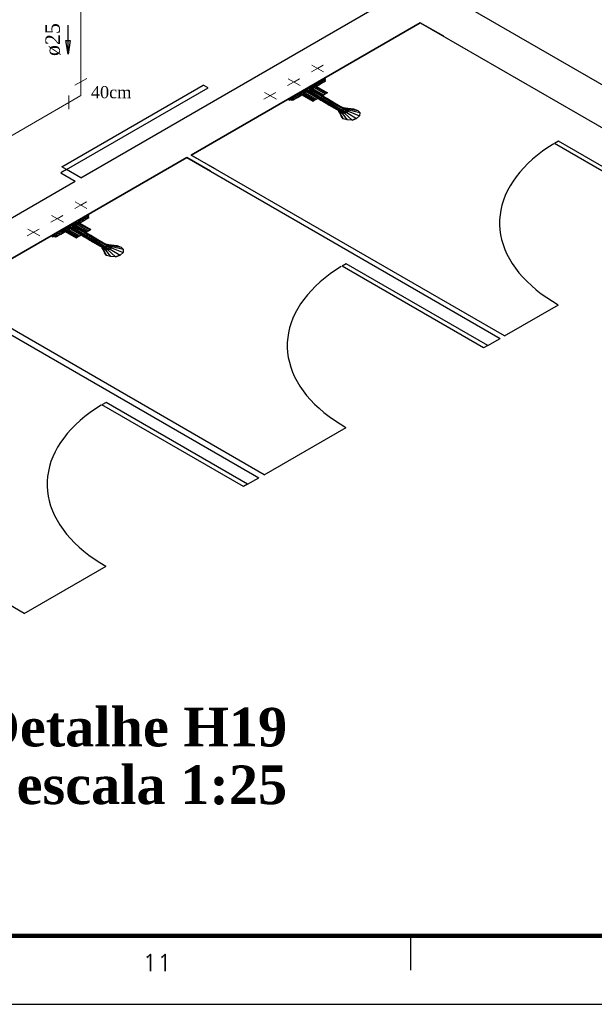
# Model space of a CAD drawing. Header units: millimetres. Extents: x 335 to 91625, y -1 to 84.
# Tile 45 of 62: x 411 to 420, y -1 to 14. Entities that reach past the tile are written whole.
import ezdxf

# ---------------------------------------------------------------- set-up
doc = ezdxf.new("R2010")
doc.units = ezdxf.units.MM
doc.header["$MEASUREMENT"] = 0
for name, color, linetype, lineweight in [('AF-Colunas', 7, 'Continuous', 20), ('AF-Conexões detalhe', 7, 'Continuous', 20), ('AF-Sentido tubo', 7, 'Continuous', 20), ('AF-Textos tubo', 7, 'Continuous', 20), ('AF-Tubos detalhe', 5, 'Continuous', 20), ('DI-Títulos', 3, 'Continuous', 30), ('SIMBOLOS INT', 8, 'Continuous', 5)]:
    doc.layers.add(name, color=color, linetype=linetype, lineweight=lineweight)
doc.layers.add('Margem', color=4, linetype='Continuous')
doc.styles.add('ROMANS', font='ROMANS')
doc.styles.add('TimesNewRoman', font='times.ttf')
doc.styles.add('TimesNewRomanN', font='timesbd.ttf')
doc.dimstyles.get("Standard").update_dxf_attribs({"dimtxt": 0.18, "dimasz": 0.18, "dimexe": 0.18, "dimexo": 0.0625, "dimgap": 0.09, "dimtad": 0, "dimtih": 1, "dimtoh": 1, "dimdec": 4, "dimzin": 0, "dimdsep": 46, "dimtxsty": 'Standard', "dimcen": 0.09, "dimadec": 0, "dimazin": 0, "dimtfac": 1, "dimtdec": 4, "dimtofl": 0, "dimtmove": 0, "dimatfit": 3, "dimfxl": 0, "dimtolj": 1, "dimtzin": 0, "dimarcsym": 0})

msp = doc.modelspace()

# ---------------------------------------------------------------- linework, layer by layer
at = {"color": 7}
for p, q in [((417.0771, 14.5056), (422.5551, 11.3426)), ((412.1831, 11.5676), (416.6281, 14.1346)), ((413.7961, 11.9016), (417.1451, 13.8356)), ((417.1451, 13.8356), (413.7961, 11.9016)), ((417.1451, 13.8356), (422.0091, 11.0276)), ((417.4901, 13.6366), (417.1451, 13.8356)), ((411.9041, 11.7286), (413.9741, 12.9246)), ((411.9751, 11.6876), (414.0451, 12.8836)), ((414.0451, 12.8836), (413.9741, 12.9246)), ((419.1701, 12.1036), (419.1091, 12.0686)), ((421.2401, 10.9086), (419.1701, 12.1036)), ((421.1791, 10.8736), (419.1091, 12.0686)), ((410.2851, 9.8746), (413.7351, 11.8666)), ((413.7351, 11.8666), (410.2851, 9.8746)), ((413.7351, 11.8666), (418.3181, 9.2216)), ((414.0801, 11.6676), (413.7351, 11.8666)), ((418.3781, 9.2566), (413.7961, 11.9016)), ((413.7961, 11.9016), (414.1411, 11.7026)), ((411.9751, 11.6876), (411.8931, 11.6416)), ((411.9751, 11.6876), (411.9041, 11.7286)), ((412.1831, 11.5676), (411.9751, 11.6876)), ((403.7391, 6.6926), (412.1011, 11.5206)), ((411.8931, 11.6416), (412.1011, 11.5206)), ((416.0641, 10.3106), (416.0041, 10.2756)), ((418.0741, 9.0806), (416.0041, 10.2756)), ((418.1351, 9.1156), (416.0641, 10.3106)), ((410.2041, 9.8276), (414.7861, 7.1826)), ((414.8671, 7.2286), (410.2851, 9.8746)), ((418.3781, 9.2566), (419.1701, 9.7136)), ((418.1351, 9.1156), (418.3181, 9.2216)), ((418.1351, 9.1156), (418.0741, 9.0806)), ((412.5531, 8.2836), (412.4921, 8.2486)), ((414.5621, 7.0536), (412.4921, 8.2486)), ((414.6231, 7.0886), (412.5531, 8.2836)), ((414.8671, 7.2286), (416.0641, 7.9206)), ((411.3551, 5.2016), (406.7731, 7.8476)), ((414.6231, 7.0886), (414.5621, 7.0536)), ((414.6231, 7.0886), (414.7861, 7.1826)), ((411.3551, 5.2016), (412.5531, 5.8926))]:
    msp.add_line(p, q, dxfattribs=at)
at = {"color": 8}
for p, q in [((415.6071, 12.9436), (415.6641, 12.9766)), ((415.6251, 12.9326), (415.6821, 12.9656)), ((415.6641, 12.9766), (415.7051, 13.0006)), ((415.6821, 12.9656), (415.6641, 12.9766)), ((415.6671, 12.9566), (415.6871, 12.9446)), ((415.6821, 12.9656), (415.7241, 12.9896)), ((415.6871, 12.9446), (415.7291, 12.9686)), ((415.6901, 12.9406), (415.7311, 12.9646)), ((415.7051, 13.0006), (415.7311, 13.0156)), ((415.7241, 12.9896), (415.7051, 13.0006)), ((415.7081, 12.9806), (415.7291, 12.9686)), ((415.7241, 12.9896), (415.7501, 13.0046)), ((415.7261, 12.9676), (415.7311, 12.9646)), ((415.7291, 12.9686), (415.7551, 12.9836)), ((415.7421, 13.0216), (415.7311, 13.0156)), ((415.7501, 13.0046), (415.7311, 13.0156)), ((415.7311, 12.9646), (415.7521, 12.9766)), ((415.7341, 12.9956), (415.7551, 12.9836)), ((415.7391, 12.9986), (415.7601, 12.9866)), ((415.7421, 13.0216), (415.7601, 13.0106)), ((415.7471, 12.9796), (415.7521, 12.9766)), ((415.7601, 13.0106), (415.7501, 13.0046)), ((415.7631, 12.9826), (415.7521, 12.9766)), ((415.7601, 12.9866), (415.7551, 12.9836)), ((415.7571, 12.9856), (415.7631, 12.9826)), ((415.3471, 12.7936), (415.3861, 12.8156)), ((415.3651, 12.7826), (415.4301, 12.8206)), ((415.3861, 12.8156), (415.3911, 12.8186)), ((415.3961, 12.8096), (415.3861, 12.8156)), ((415.3911, 12.8186), (415.4121, 12.8306)), ((415.4011, 12.8126), (415.3911, 12.8186)), ((415.3961, 12.8096), (415.4011, 12.8126)), ((415.3961, 12.7766), (415.4561, 12.8116)), ((415.4011, 12.8126), (415.4221, 12.8246)), ((415.4121, 12.8306), (415.4431, 12.8486)), ((415.4221, 12.8246), (415.4121, 12.8306)), ((415.4221, 12.8246), (415.4531, 12.8426)), ((415.4301, 12.8206), (415.4221, 12.8246)), ((415.4301, 12.8296), (415.4591, 12.8126)), ((415.4301, 12.8206), (415.4381, 12.8246)), ((415.4351, 12.8236), (415.4561, 12.8116)), ((415.4381, 12.8336), (415.4661, 12.8176)), ((415.4431, 12.8486), (415.4741, 12.8666)), ((415.4531, 12.8426), (415.4431, 12.8486)), ((415.4511, 12.8416), (415.4791, 12.8246)), ((415.4531, 12.8426), (415.4851, 12.8606)), ((415.4561, 12.8116), (415.4591, 12.8126)), ((415.4561, 12.8116), (415.4611, 12.8086)), ((415.4591, 12.8126), (415.4661, 12.8176)), ((415.4611, 12.8086), (415.4871, 12.8236)), ((415.4641, 12.8096), (415.6251, 12.7166)), ((415.4661, 12.8176), (415.4791, 12.8246)), ((415.4691, 12.8516), (415.4981, 12.8356)), ((415.4741, 12.8666), (415.5111, 12.8876)), ((415.4851, 12.8606), (415.4741, 12.8666)), ((415.4791, 12.8246), (415.4981, 12.8356)), ((415.4821, 12.8266), (415.6641, 12.7216)), ((415.4851, 12.8606), (415.5211, 12.8816)), ((415.4851, 12.8606), (415.5131, 12.8446)), ((415.6691, 12.7246), (415.4871, 12.8296)), ((415.4981, 12.8356), (415.5131, 12.8446)), ((415.6821, 12.7316), (415.5001, 12.8366)), ((415.5111, 12.8876), (415.5421, 12.9056)), ((415.5211, 12.8816), (415.5111, 12.8876)), ((415.5111, 12.8756), (415.5391, 12.8596)), ((415.5131, 12.8446), (415.5391, 12.8596)), ((415.6951, 12.7396), (415.5131, 12.8446)), ((415.5211, 12.8816), (415.5521, 12.8996)), ((415.5241, 12.8836), (415.5521, 12.8666)), ((415.5341, 12.8896), (415.5631, 12.8726)), ((415.7161, 12.7516), (415.5341, 12.8566)), ((415.5391, 12.8926), (415.5681, 12.8756)), ((415.5391, 12.8596), (415.5521, 12.8666)), ((415.5421, 12.9056), (415.5631, 12.9176)), ((415.5521, 12.8996), (415.5421, 12.9056)), ((415.5471, 12.8876), (415.5601, 12.8956)), ((415.7291, 12.7586), (415.5471, 12.8636)), ((415.5501, 12.8656), (415.7311, 12.7606)), ((415.5521, 12.8996), (415.5731, 12.9116)), ((415.5601, 12.8956), (415.5521, 12.8996)), ((415.5521, 12.8666), (415.5631, 12.8726)), ((415.5551, 12.8626), (415.5831, 12.8786)), ((415.5571, 12.8936), (415.5781, 12.8816)), ((415.5601, 12.8956), (415.6251, 12.9326)), ((415.5701, 12.9226), (415.5631, 12.9176)), ((415.5731, 12.9116), (415.5631, 12.9176)), ((415.5681, 12.8756), (415.5631, 12.8726)), ((415.5681, 12.8756), (415.5781, 12.8816)), ((415.5701, 12.9226), (415.6071, 12.9436)), ((415.5701, 12.9226), (415.5811, 12.9166)), ((415.5811, 12.9166), (415.5731, 12.9116)), ((415.5731, 12.8726), (415.7341, 12.7796)), ((415.5781, 12.8816), (415.6351, 12.9146)), ((415.5781, 12.8816), (415.5831, 12.8786)), ((415.5831, 12.8786), (415.6411, 12.9116)), ((415.5961, 12.8866), (415.7571, 12.7936)), ((415.6251, 12.9326), (415.6071, 12.9436)), ((415.6151, 12.9266), (415.6351, 12.9146)), ((415.6151, 12.8966), (415.7761, 12.8036)), ((415.6251, 12.9026), (415.7861, 12.8096)), ((415.6281, 12.9046), (415.7891, 12.8116)), ((415.6351, 12.9146), (415.6871, 12.9446)), ((415.6351, 12.9146), (415.6411, 12.9116)), ((415.6411, 12.9116), (415.6901, 12.9406)), ((415.6851, 12.9436), (415.6901, 12.9406)), ((415.7761, 12.8036), (415.7861, 12.8096)), ((415.7891, 12.8116), (415.7861, 12.8096)), ((415.2121, 12.7156), (415.2221, 12.7216)), ((415.2301, 12.7046), (415.2121, 12.7156)), ((415.2221, 12.7216), (415.2511, 12.7376)), ((415.2401, 12.7106), (415.2221, 12.7216)), ((415.2301, 12.7046), (415.2401, 12.7106)), ((415.2401, 12.7106), (415.2691, 12.7276)), ((415.2511, 12.7376), (415.2921, 12.7616)), ((415.2691, 12.7276), (415.2511, 12.7376)), ((415.2511, 12.7166), (415.2721, 12.7046)), ((415.2591, 12.7216), (415.2791, 12.7096)), ((415.2691, 12.7276), (415.3111, 12.7516)), ((415.2721, 12.7046), (415.2791, 12.7096)), ((415.2741, 12.7066), (415.2791, 12.7036)), ((415.2791, 12.7096), (415.3031, 12.7226)), ((415.2791, 12.7036), (415.2901, 12.7096)), ((415.2821, 12.7346), (415.3031, 12.7226)), ((415.2851, 12.7126), (415.2901, 12.7096)), ((415.2901, 12.7096), (415.3111, 12.7216)), ((415.2921, 12.7616), (415.3471, 12.7936)), ((415.3111, 12.7516), (415.2921, 12.7616)), ((415.3031, 12.7226), (415.3441, 12.7466)), ((415.3051, 12.7246), (415.3111, 12.7216)), ((415.3111, 12.7516), (415.3651, 12.7826)), ((415.3111, 12.7216), (415.3501, 12.7436)), ((415.3241, 12.7586), (415.3441, 12.7466)), ((415.3441, 12.7466), (415.3961, 12.7766)), ((415.3441, 12.7466), (415.3501, 12.7436)), ((415.3651, 12.7826), (415.3471, 12.7936)), ((415.3501, 12.7436), (415.4011, 12.7736)), ((415.3761, 12.7886), (415.3961, 12.7766)), ((415.3961, 12.7766), (415.4011, 12.7736)), ((415.4011, 12.7736), (415.4611, 12.8086)), ((415.4141, 12.7816), (415.5761, 12.6886)), ((415.4141, 12.7816), (415.5761, 12.6886)), ((415.4301, 12.7906), (415.5911, 12.6976)), ((415.4461, 12.7996), (415.6071, 12.7066)), ((415.5761, 12.6886), (415.5911, 12.6976)), ((415.5911, 12.6976), (415.6071, 12.7066)), ((415.6071, 12.7066), (415.6251, 12.7166)), ((415.6251, 12.7166), (415.6481, 12.7306)), ((415.6641, 12.7216), (415.6691, 12.7246)), ((415.6641, 12.7216), (415.6921, 12.7046)), ((415.6821, 12.7316), (415.6691, 12.7246)), ((415.6691, 12.7246), (415.7001, 12.7066)), ((415.6951, 12.7396), (415.6821, 12.7316)), ((415.6821, 12.7316), (415.7131, 12.7136)), ((415.6921, 12.7046), (415.7001, 12.7066)), ((415.6921, 12.7046), (415.7211, 12.6886)), ((415.7161, 12.7516), (415.6951, 12.7396)), ((415.6951, 12.7396), (415.7261, 12.7216)), ((415.7131, 12.7136), (415.7001, 12.7066)), ((415.7001, 12.7066), (415.7291, 12.6896)), ((415.7261, 12.7216), (415.7131, 12.7136)), ((415.7131, 12.7136), (415.7501, 12.6926)), ((415.7161, 12.7696), (415.7341, 12.7796)), ((415.7291, 12.7586), (415.7161, 12.7516)), ((415.7161, 12.7516), (415.7471, 12.7336)), ((415.7211, 12.6886), (415.7291, 12.6896)), ((415.7211, 12.6886), (415.7471, 12.6736)), ((415.7471, 12.7336), (415.7261, 12.7216)), ((415.7261, 12.7216), (415.7631, 12.7006)), ((415.7311, 12.7606), (415.7291, 12.7586)), ((415.7291, 12.7586), (415.7601, 12.7406)), ((415.7501, 12.6926), (415.7291, 12.6896)), ((415.7291, 12.6896), (415.7631, 12.6706)), ((415.7311, 12.7606), (415.7601, 12.7436)), ((415.7341, 12.7796), (415.7571, 12.7936)), ((415.7601, 12.7406), (415.7471, 12.7336)), ((415.7471, 12.7336), (415.7831, 12.7126)), ((415.7471, 12.6736), (415.7761, 12.6566)), ((415.7471, 12.6736), (415.7631, 12.6706)), ((415.7631, 12.7006), (415.7501, 12.6926)), ((415.7501, 12.6926), (415.7761, 12.6776)), ((415.7571, 12.7936), (415.7761, 12.8036)), ((415.7601, 12.7436), (415.7891, 12.7276)), ((415.7601, 12.7436), (415.7601, 12.7406)), ((415.7601, 12.7406), (415.7891, 12.7246)), ((415.7831, 12.7126), (415.7631, 12.7006)), ((415.7631, 12.7006), (415.7941, 12.6826)), ((415.7761, 12.6776), (415.7631, 12.6706)), ((415.7631, 12.6706), (415.7811, 12.6596)), ((415.7941, 12.6826), (415.7761, 12.6776)), ((415.7761, 12.6776), (415.8041, 12.6616)), ((415.7891, 12.7246), (415.7831, 12.7126)), ((415.7831, 12.7126), (415.8091, 12.6976)), ((415.7891, 12.7276), (415.7891, 12.7246)), ((415.7891, 12.7276), (415.8151, 12.7126)), ((415.7891, 12.7246), (415.8221, 12.7046)), ((415.8091, 12.6976), (415.7941, 12.6826)), ((415.7941, 12.6826), (415.8171, 12.6686)), ((415.8171, 12.6686), (415.8041, 12.6616)), ((415.8221, 12.7046), (415.8091, 12.6976)), ((415.8091, 12.6976), (415.8381, 12.6806)), ((415.8151, 12.7126), (415.8431, 12.6956)), ((415.8151, 12.7126), (415.8221, 12.7046)), ((415.8381, 12.6806), (415.8171, 12.6686)), ((415.8171, 12.6686), (415.8461, 12.6526)), ((415.8221, 12.7046), (415.8411, 12.6946)), ((415.8411, 12.6946), (415.8381, 12.6806)), ((415.8381, 12.6806), (415.8671, 12.6646)), ((415.8431, 12.6956), (415.8411, 12.6946)), ((415.8411, 12.6946), (415.8691, 12.6776)), ((415.8431, 12.6956), (415.8641, 12.6836)), ((415.8641, 12.6836), (415.8851, 12.6716)), ((415.8641, 12.6836), (415.8691, 12.6776)), ((415.8691, 12.6776), (415.8671, 12.6646)), ((415.8691, 12.6776), (415.8931, 12.6646)), ((415.8851, 12.6716), (416.0201, 12.5936)), ((415.8851, 12.6716), (415.8931, 12.6646)), ((415.7761, 12.6566), (415.7811, 12.6596)), ((415.7761, 12.6566), (415.7961, 12.6446)), ((415.8041, 12.6616), (415.7811, 12.6596)), ((415.7811, 12.6596), (415.8091, 12.6436)), ((415.7961, 12.6446), (415.8171, 12.6326)), ((415.7961, 12.6446), (415.8091, 12.6436)), ((415.8041, 12.6616), (415.8331, 12.6446)), ((415.8331, 12.6446), (415.8091, 12.6436)), ((415.8091, 12.6436), (415.8331, 12.6296)), ((415.8171, 12.6326), (415.9521, 12.5546)), ((415.8171, 12.6326), (415.8331, 12.6296)), ((415.8461, 12.6526), (415.8331, 12.6446)), ((415.8331, 12.6446), (415.8561, 12.6316)), ((415.8561, 12.6316), (415.8331, 12.6296)), ((415.8331, 12.6296), (415.9731, 12.5486)), ((415.8671, 12.6646), (415.8461, 12.6526)), ((415.8461, 12.6526), (415.8691, 12.6386)), ((415.8691, 12.6386), (415.8561, 12.6316)), ((415.8561, 12.6316), (415.9961, 12.5506)), ((415.8671, 12.6646), (415.8901, 12.6506)), ((415.8901, 12.6506), (415.8691, 12.6386)), ((415.8691, 12.6386), (416.0091, 12.5576)), ((415.8931, 12.6646), (415.8901, 12.6506)), ((415.8901, 12.6506), (416.0301, 12.5696)), ((415.8931, 12.6646), (416.0331, 12.5836)), ((415.9501, 12.5536), (415.9371, 12.5636)), ((415.9371, 12.5636), (415.9681, 12.5456)), ((415.9681, 12.5456), (415.9501, 12.5536)), ((415.9501, 12.5536), (415.9781, 12.5366)), ((415.9521, 12.5546), (415.9731, 12.5486)), ((415.9571, 12.5366), (415.9601, 12.5476)), ((415.9761, 12.5386), (415.9571, 12.5366)), ((415.9571, 12.5366), (415.9891, 12.4676)), ((415.9701, 12.5176), (415.9571, 12.5366)), ((415.9681, 12.5456), (415.9781, 12.5516)), ((415.9681, 12.5456), (415.9681, 12.5516)), ((415.9961, 12.5476), (415.9681, 12.5456)), ((415.9681, 12.5456), (415.9991, 12.5276)), ((415.9941, 12.5306), (415.9701, 12.5176)), ((415.9961, 12.5506), (415.9731, 12.5486)), ((415.9991, 12.5276), (415.9781, 12.5366)), ((415.9891, 12.5456), (415.9811, 12.5506)), ((415.9811, 12.5506), (415.9891, 12.5456)), ((416.0091, 12.5576), (415.9961, 12.5506)), ((416.0151, 12.5546), (415.9961, 12.5476)), ((415.9961, 12.5476), (416.0251, 12.5306)), ((416.0251, 12.5306), (415.9991, 12.5276)), ((416.0041, 12.6026), (416.0221, 12.5956)), ((416.0041, 12.6026), (416.0351, 12.5846)), ((416.0151, 12.5306), (416.0071, 12.5086)), ((416.0301, 12.5696), (416.0091, 12.5576)), ((416.0091, 12.5576), (416.0151, 12.5546)), ((416.0151, 12.5546), (416.0381, 12.5716)), ((416.0151, 12.5546), (416.0431, 12.5386)), ((416.0201, 12.5936), (416.0331, 12.5836)), ((416.0221, 12.5956), (416.0511, 12.5786)), ((416.0221, 12.5956), (416.0351, 12.5846)), ((416.0251, 12.5306), (416.0431, 12.5386)), ((416.0281, 12.5866), (416.0351, 12.5846)), ((416.0351, 12.5846), (416.0281, 12.5806)), ((416.0301, 12.5306), (416.0281, 12.5326)), ((416.0331, 12.5836), (416.0301, 12.5696)), ((416.0301, 12.5786), (416.0381, 12.5746)), ((416.0301, 12.5786), (416.0381, 12.5746)), ((416.0301, 12.5696), (416.0381, 12.5716)), ((416.0301, 12.5306), (416.0511, 12.5336)), ((416.0301, 12.5306), (416.0381, 12.5116)), ((416.0331, 12.5896), (416.0511, 12.5906)), ((416.0351, 12.5846), (416.0381, 12.5716)), ((416.0351, 12.5846), (416.0671, 12.5666)), ((416.0381, 12.5716), (416.0671, 12.5546)), ((416.0431, 12.5386), (416.0671, 12.5546)), ((416.0481, 12.5806), (416.0511, 12.5906)), ((416.0511, 12.5906), (416.1731, 12.5746)), ((416.0511, 12.5906), (416.0801, 12.5806)), ((416.0511, 12.5786), (416.0671, 12.5666)), ((416.0511, 12.5336), (416.0591, 12.5476)), ((416.0511, 12.5336), (416.0721, 12.5216)), ((416.0611, 12.5516), (416.0591, 12.5476)), ((416.0591, 12.5476), (416.0931, 12.5426)), ((416.0611, 12.5696), (416.0801, 12.5806)), ((416.0641, 12.5596), (416.1001, 12.5626)), ((416.0671, 12.5666), (416.0671, 12.5546)), ((416.0721, 12.5216), (416.0931, 12.5426)), ((416.0801, 12.5806), (416.2331, 12.5546)), ((416.0801, 12.5806), (416.1001, 12.5626)), ((416.1001, 12.5626), (416.0931, 12.5426)), ((416.0931, 12.5426), (416.2611, 12.4756)), ((416.1001, 12.5626), (416.2641, 12.5216)), ((416.1731, 12.5746), (416.2331, 12.5546)), ((416.1731, 12.5746), (416.2331, 12.5546)), ((416.2331, 12.5546), (416.2641, 12.5216)), ((416.2331, 12.5546), (416.2641, 12.5216)), ((416.0071, 12.5086), (415.9701, 12.5176)), ((415.9701, 12.5176), (416.0201, 12.4316)), ((416.0201, 12.4316), (415.9891, 12.4676)), ((416.0201, 12.4316), (415.9891, 12.4676)), ((416.0381, 12.5116), (416.0071, 12.5086)), ((416.0071, 12.5086), (416.0801, 12.4156)), ((416.0801, 12.4156), (416.0201, 12.4316)), ((416.0801, 12.4156), (416.0201, 12.4316)), ((416.0381, 12.5116), (416.0721, 12.5216)), ((416.0381, 12.5116), (416.1521, 12.4126)), ((416.0721, 12.5216), (416.2171, 12.4376)), ((416.1521, 12.4126), (416.0801, 12.4156)), ((416.1521, 12.4126), (416.0801, 12.4156)), ((416.1521, 12.4126), (416.2171, 12.4376)), ((416.2171, 12.4376), (416.1521, 12.4126)), ((416.2171, 12.4376), (416.2611, 12.4756)), ((416.2171, 12.4376), (416.2611, 12.4756)), ((416.2641, 12.5216), (416.2611, 12.4756)), ((416.2641, 12.5216), (416.2611, 12.4756)), ((412.1101, 10.9246), (412.1461, 10.9456)), ((412.1461, 10.9456), (412.2031, 10.9786)), ((412.1641, 10.9346), (412.1461, 10.9456)), ((412.1641, 10.9346), (412.2211, 10.9676)), ((412.1751, 10.9166), (412.2271, 10.9466)), ((412.1801, 10.9136), (412.2291, 10.9426)), ((412.2031, 10.9786), (412.2451, 11.0026)), ((412.2211, 10.9676), (412.2031, 10.9786)), ((412.2061, 10.9586), (412.2271, 10.9466)), ((412.2211, 10.9676), (412.2631, 10.9916)), ((412.2241, 10.9456), (412.2291, 10.9426)), ((412.2271, 10.9466), (412.2681, 10.9706)), ((412.2291, 10.9426), (412.2711, 10.9666)), ((412.2451, 11.0026), (412.2711, 11.0176)), ((412.2631, 10.9916), (412.2451, 11.0026)), ((412.2471, 10.9826), (412.2681, 10.9706)), ((412.2631, 10.9916), (412.2891, 11.0066)), ((412.2661, 10.9696), (412.2711, 10.9666)), ((412.2681, 10.9706), (412.2941, 10.9856)), ((412.2811, 11.0236), (412.2711, 11.0176)), ((412.2891, 11.0066), (412.2711, 11.0176)), ((412.2711, 10.9666), (412.2921, 10.9786)), ((412.2731, 10.9976), (412.2941, 10.9856)), ((412.2791, 11.0006), (412.2991, 10.9886)), ((412.2811, 11.0236), (412.2991, 11.0126)), ((412.2861, 10.9816), (412.2921, 10.9786)), ((412.2991, 11.0126), (412.2891, 11.0066)), ((412.3021, 10.9846), (412.2921, 10.9786)), ((412.2991, 10.9886), (412.2941, 10.9856)), ((412.2971, 10.9876), (412.3021, 10.9846)), ((411.8321, 10.7636), (411.8861, 10.7956)), ((411.8861, 10.7956), (411.9251, 10.8176)), ((411.9041, 10.7846), (411.8861, 10.7956)), ((411.9041, 10.7846), (411.9691, 10.8226)), ((411.9251, 10.8176), (411.9301, 10.8206)), ((411.9361, 10.8116), (411.9251, 10.8176)), ((411.9301, 10.8206), (411.9511, 10.8326)), ((411.9411, 10.8146), (411.9301, 10.8206)), ((411.9361, 10.8116), (411.9411, 10.8146)), ((411.9361, 10.7786), (411.9951, 10.8136)), ((411.9411, 10.8146), (411.9621, 10.8266)), ((411.9411, 10.7756), (412.0011, 10.8106)), ((411.9511, 10.8326), (411.9821, 10.8506)), ((411.9621, 10.8266), (411.9511, 10.8326)), ((411.9621, 10.8266), (411.9931, 10.8446)), ((411.9691, 10.8226), (411.9621, 10.8266)), ((411.9691, 10.8316), (411.9981, 10.8146)), ((411.9691, 10.8226), (411.9771, 10.8266)), ((411.9751, 10.8256), (411.9951, 10.8136)), ((411.9771, 10.8356), (412.0061, 10.8196)), ((411.9821, 10.8506), (412.0141, 10.8686)), ((411.9931, 10.8446), (411.9821, 10.8506)), ((411.9851, 10.8016), (412.1461, 10.7086)), ((411.9901, 10.8436), (412.0191, 10.8266)), ((411.9931, 10.8446), (412.0241, 10.8626)), ((411.9951, 10.8136), (411.9981, 10.8146)), ((411.9951, 10.8136), (412.0011, 10.8106)), ((411.9981, 10.8146), (412.0061, 10.8196)), ((412.0011, 10.8106), (412.0271, 10.8256)), ((412.0031, 10.8116), (412.1641, 10.7186)), ((412.0061, 10.8196), (412.0191, 10.8266)), ((412.0081, 10.8536), (412.0371, 10.8376)), ((412.0141, 10.8686), (412.0501, 10.8896)), ((412.0241, 10.8626), (412.0141, 10.8686)), ((412.0191, 10.8266), (412.0371, 10.8376)), ((412.0211, 10.8286), (412.2031, 10.7236)), ((412.0241, 10.8626), (412.0601, 10.8836)), ((412.0241, 10.8626), (412.0521, 10.8466)), ((412.2081, 10.7266), (412.0271, 10.8316)), ((412.0371, 10.8376), (412.0521, 10.8466)), ((412.2211, 10.7336), (412.0401, 10.8386)), ((412.0501, 10.8896), (412.0811, 10.9076)), ((412.0601, 10.8836), (412.0501, 10.8896)), ((412.0501, 10.8776), (412.0781, 10.8616)), ((412.0521, 10.8466), (412.0781, 10.8616)), ((412.2341, 10.7416), (412.0521, 10.8466)), ((412.0601, 10.8836), (412.0911, 10.9016)), ((412.0631, 10.8856), (412.0911, 10.8686)), ((412.0731, 10.8916), (412.1021, 10.8746)), ((412.2551, 10.7536), (412.0731, 10.8586)), ((412.0781, 10.8946), (412.1071, 10.8776)), ((412.0781, 10.8616), (412.0911, 10.8686)), ((412.0811, 10.9076), (412.1021, 10.9196)), ((412.0911, 10.9016), (412.0811, 10.9076)), ((412.0861, 10.8896), (412.0991, 10.8976)), ((412.2681, 10.7606), (412.0861, 10.8656)), ((412.0891, 10.8676), (412.2711, 10.7626)), ((412.0911, 10.9016), (412.1121, 10.9136)), ((412.0991, 10.8976), (412.0911, 10.9016)), ((412.0911, 10.8686), (412.1021, 10.8746)), ((412.0941, 10.8646), (412.1231, 10.8806)), ((412.0971, 10.8956), (412.1171, 10.8836)), ((412.0991, 10.8976), (412.1641, 10.9346)), ((412.1101, 10.9246), (412.1021, 10.9196)), ((412.1121, 10.9136), (412.1021, 10.9196)), ((412.1071, 10.8776), (412.1021, 10.8746)), ((412.1071, 10.8776), (412.1171, 10.8836)), ((412.1101, 10.9246), (412.1201, 10.9186)), ((412.1201, 10.9186), (412.1121, 10.9136)), ((412.1121, 10.8746), (412.2731, 10.7816)), ((412.1171, 10.8836), (412.1751, 10.9166)), ((412.1171, 10.8836), (412.1231, 10.8806)), ((412.1231, 10.8806), (412.1801, 10.9136)), ((412.1361, 10.8886), (412.2971, 10.7956)), ((412.1541, 10.9286), (412.1751, 10.9166)), ((412.1541, 10.8986), (412.3151, 10.8056)), ((412.1641, 10.9046), (412.3251, 10.8116)), ((412.1671, 10.9066), (412.3281, 10.8136)), ((412.1751, 10.9166), (412.1801, 10.9136)), ((412.2731, 10.7816), (412.2971, 10.7956)), ((412.2971, 10.7956), (412.3151, 10.8056)), ((412.3151, 10.8056), (412.3251, 10.8116)), ((412.3281, 10.8136), (412.3251, 10.8116)), ((411.7511, 10.7176), (411.7621, 10.7236)), ((411.7691, 10.7066), (411.7511, 10.7176)), ((411.7621, 10.7236), (411.7901, 10.7396)), ((411.7801, 10.7126), (411.7621, 10.7236)), ((411.7691, 10.7066), (411.7801, 10.7126)), ((411.7801, 10.7126), (411.8081, 10.7296)), ((411.7901, 10.7396), (411.8321, 10.7636)), ((411.8081, 10.7296), (411.7901, 10.7396)), ((411.7901, 10.7186), (411.8111, 10.7066)), ((411.7981, 10.7236), (411.8191, 10.7116)), ((411.8081, 10.7296), (411.8501, 10.7536)), ((411.8111, 10.7066), (411.8191, 10.7116)), ((411.8131, 10.7086), (411.8191, 10.7056)), ((411.8191, 10.7116), (411.8421, 10.7246)), ((411.8191, 10.7056), (411.8291, 10.7116)), ((411.8211, 10.7366), (411.8421, 10.7246)), ((411.8241, 10.7146), (411.8291, 10.7116)), ((411.8291, 10.7116), (411.8501, 10.7236)), ((411.8501, 10.7536), (411.8321, 10.7636)), ((411.8421, 10.7246), (411.8841, 10.7486)), ((411.8451, 10.7266), (411.8501, 10.7236)), ((411.8501, 10.7536), (411.9041, 10.7846)), ((411.8501, 10.7236), (411.8891, 10.7456)), ((411.8631, 10.7606), (411.8841, 10.7486)), ((411.8841, 10.7486), (411.9361, 10.7786)), ((411.8841, 10.7486), (411.8891, 10.7456)), ((411.8891, 10.7456), (411.9411, 10.7756)), ((411.9151, 10.7906), (411.9361, 10.7786)), ((411.9361, 10.7786), (411.9411, 10.7756)), ((411.9541, 10.7836), (412.1151, 10.6906)), ((411.9541, 10.7836), (412.1151, 10.6906)), ((411.9691, 10.7926), (412.1301, 10.6996)), ((412.1151, 10.6906), (412.1301, 10.6996)), ((412.1301, 10.6996), (412.1461, 10.7086)), ((412.1461, 10.7086), (412.1641, 10.7186)), ((412.1641, 10.7186), (412.1881, 10.7326)), ((412.2031, 10.7236), (412.2081, 10.7266)), ((412.2031, 10.7236), (412.2321, 10.7066)), ((412.2211, 10.7336), (412.2081, 10.7266)), ((412.2081, 10.7266), (412.2401, 10.7086)), ((412.2341, 10.7416), (412.2211, 10.7336)), ((412.2211, 10.7336), (412.2531, 10.7156)), ((412.2321, 10.7066), (412.2401, 10.7086)), ((412.2321, 10.7066), (412.2601, 10.6906)), ((412.2551, 10.7536), (412.2341, 10.7416)), ((412.2341, 10.7416), (412.2661, 10.7236)), ((412.2531, 10.7156), (412.2401, 10.7086)), ((412.2401, 10.7086), (412.2681, 10.6916)), ((412.2661, 10.7236), (412.2531, 10.7156)), ((412.2531, 10.7156), (412.2891, 10.6946)), ((412.2551, 10.7716), (412.2731, 10.7816)), ((412.2681, 10.7606), (412.2551, 10.7536)), ((412.2551, 10.7536), (412.2861, 10.7356)), ((412.2601, 10.6906), (412.2681, 10.6916)), ((412.2601, 10.6906), (412.2861, 10.6756)), ((412.2861, 10.7356), (412.2661, 10.7236)), ((412.2661, 10.7236), (412.3021, 10.7026)), ((412.2711, 10.7626), (412.2681, 10.7606)), ((412.2681, 10.7606), (412.2991, 10.7426)), ((412.2891, 10.6946), (412.2681, 10.6916)), ((412.2681, 10.6916), (412.3021, 10.6726)), ((412.2711, 10.7626), (412.2991, 10.7456)), ((412.2991, 10.7426), (412.2861, 10.7356)), ((412.2861, 10.7356), (412.3231, 10.7146)), ((412.2861, 10.6756), (412.3151, 10.6586)), ((412.2861, 10.6756), (412.3021, 10.6726)), ((412.3021, 10.7026), (412.2891, 10.6946)), ((412.2891, 10.6946), (412.3151, 10.6796)), ((412.2991, 10.7456), (412.3281, 10.7296)), ((412.2991, 10.7456), (412.2991, 10.7426)), ((412.2991, 10.7426), (412.3281, 10.7266)), ((412.3231, 10.7146), (412.3021, 10.7026)), ((412.3021, 10.7026), (412.3331, 10.6846)), ((412.3151, 10.6796), (412.3021, 10.6726)), ((412.3021, 10.6726), (412.3201, 10.6616)), ((412.3331, 10.6846), (412.3151, 10.6796)), ((412.3151, 10.6796), (412.3431, 10.6636)), ((412.3151, 10.6586), (412.3201, 10.6616)), ((412.3151, 10.6586), (412.3361, 10.6466)), ((412.3431, 10.6636), (412.3201, 10.6616)), ((412.3201, 10.6616), (412.3491, 10.6456)), ((412.3281, 10.7266), (412.3231, 10.7146)), ((412.3231, 10.7146), (412.3491, 10.6996)), ((412.3281, 10.7296), (412.3281, 10.7266)), ((412.3281, 10.7296), (412.3541, 10.7146)), ((412.3281, 10.7266), (412.3621, 10.7066)), ((412.3491, 10.6996), (412.3331, 10.6846)), ((412.3331, 10.6846), (412.3561, 10.6706)), ((412.3561, 10.6706), (412.3431, 10.6636)), ((412.3431, 10.6636), (412.3721, 10.6466)), ((412.3621, 10.7066), (412.3491, 10.6996)), ((412.3491, 10.6996), (412.3771, 10.6826)), ((412.3541, 10.7146), (412.3821, 10.6976)), ((412.3541, 10.7146), (412.3621, 10.7066)), ((412.3771, 10.6826), (412.3561, 10.6706)), ((412.3561, 10.6706), (412.3851, 10.6546)), ((412.3621, 10.7066), (412.3801, 10.6966)), ((412.3851, 10.6546), (412.3721, 10.6466)), ((412.3801, 10.6966), (412.3771, 10.6826)), ((412.3771, 10.6826), (412.4061, 10.6666)), ((412.3821, 10.6976), (412.3801, 10.6966)), ((412.3801, 10.6966), (412.4081, 10.6796)), ((412.3821, 10.6976), (412.4031, 10.6856)), ((412.4061, 10.6666), (412.3851, 10.6546)), ((412.3851, 10.6546), (412.4081, 10.6406)), ((412.4031, 10.6856), (412.4241, 10.6736)), ((412.4031, 10.6856), (412.4081, 10.6796)), ((412.4081, 10.6796), (412.4061, 10.6666)), ((412.4061, 10.6666), (412.4291, 10.6526)), ((412.4081, 10.6796), (412.4321, 10.6666)), ((412.4291, 10.6526), (412.4081, 10.6406)), ((412.4241, 10.6736), (412.5591, 10.5956)), ((412.4241, 10.6736), (412.4321, 10.6666)), ((412.4321, 10.6666), (412.4291, 10.6526)), ((412.4291, 10.6526), (412.5701, 10.5716)), ((412.4321, 10.6666), (412.5721, 10.5856)), ((412.3361, 10.6466), (412.3561, 10.6346)), ((412.3361, 10.6466), (412.3491, 10.6456)), ((412.3721, 10.6466), (412.3491, 10.6456)), ((412.3491, 10.6456), (412.3721, 10.6316)), ((412.3561, 10.6346), (412.4921, 10.5566)), ((412.3561, 10.6346), (412.3721, 10.6316)), ((412.3721, 10.6466), (412.3951, 10.6336)), ((412.3951, 10.6336), (412.3721, 10.6316)), ((412.3721, 10.6316), (412.5121, 10.5506)), ((412.4081, 10.6406), (412.3951, 10.6336)), ((412.3951, 10.6336), (412.5361, 10.5526)), ((412.4081, 10.6406), (412.5491, 10.5596)), ((412.4891, 10.5556), (412.4761, 10.5656)), ((412.4761, 10.5656), (412.5071, 10.5476)), ((412.5071, 10.5476), (412.4891, 10.5556)), ((412.4891, 10.5556), (412.5181, 10.5386)), ((412.4921, 10.5566), (412.5121, 10.5506)), ((412.4971, 10.5386), (412.4991, 10.5496)), ((412.5151, 10.5406), (412.4971, 10.5386)), ((412.4971, 10.5386), (412.5281, 10.4696)), ((412.5101, 10.5196), (412.4971, 10.5386)), ((412.5071, 10.5476), (412.5181, 10.5536)), ((412.5071, 10.5476), (412.5071, 10.5536)), ((412.5361, 10.5496), (412.5071, 10.5476)), ((412.5071, 10.5476), (412.5381, 10.5296)), ((412.5331, 10.5326), (412.5101, 10.5196)), ((412.5461, 10.5106), (412.5101, 10.5196)), ((412.5101, 10.5196), (412.5591, 10.4336)), ((412.5361, 10.5526), (412.5121, 10.5506)), ((412.5381, 10.5296), (412.5181, 10.5386)), ((412.5281, 10.5476), (412.5201, 10.5526)), ((412.5201, 10.5526), (412.5281, 10.5476)), ((412.5491, 10.5596), (412.5361, 10.5526)), ((412.5541, 10.5566), (412.5361, 10.5496)), ((412.5361, 10.5496), (412.5641, 10.5326)), ((412.5641, 10.5326), (412.5381, 10.5296)), ((412.5441, 10.6046), (412.5621, 10.5976)), ((412.5441, 10.6046), (412.5751, 10.5866)), ((412.5541, 10.5326), (412.5461, 10.5106)), ((412.5771, 10.5136), (412.5461, 10.5106)), ((412.5461, 10.5106), (412.6191, 10.4176)), ((412.5701, 10.5716), (412.5491, 10.5596)), ((412.5491, 10.5596), (412.5541, 10.5566)), ((412.5541, 10.5566), (412.5771, 10.5736)), ((412.5541, 10.5566), (412.5831, 10.5406)), ((412.5591, 10.5956), (412.5721, 10.5856)), ((412.5621, 10.5976), (412.5901, 10.5806)), ((412.5621, 10.5976), (412.5751, 10.5866)), ((412.5641, 10.5326), (412.5831, 10.5406)), ((412.5671, 10.5886), (412.5751, 10.5866)), ((412.5751, 10.5866), (412.5671, 10.5826)), ((412.5701, 10.5326), (412.5671, 10.5346)), ((412.5721, 10.5856), (412.5701, 10.5716)), ((412.5701, 10.5806), (412.5771, 10.5766)), ((412.5701, 10.5806), (412.5771, 10.5766)), ((412.5701, 10.5716), (412.5771, 10.5736)), ((412.5701, 10.5326), (412.5901, 10.5356)), ((412.5701, 10.5326), (412.5771, 10.5136)), ((412.5721, 10.5916), (412.5901, 10.5926)), ((412.5751, 10.5866), (412.5771, 10.5736)), ((412.5751, 10.5866), (412.6061, 10.5686)), ((412.5771, 10.5736), (412.6061, 10.5566)), ((412.5771, 10.5136), (412.6111, 10.5236)), ((412.5771, 10.5136), (412.6921, 10.4146)), ((412.5831, 10.5406), (412.6061, 10.5566)), ((412.5881, 10.5826), (412.5901, 10.5926)), ((412.5901, 10.5926), (412.7121, 10.5766)), ((412.5901, 10.5926), (412.6191, 10.5826)), ((412.5901, 10.5806), (412.6061, 10.5686)), ((412.5901, 10.5356), (412.5981, 10.5496)), ((412.5901, 10.5356), (412.6111, 10.5236)), ((412.6011, 10.5536), (412.5981, 10.5496)), ((412.5981, 10.5496), (412.6321, 10.5446)), ((412.6011, 10.5716), (412.6191, 10.5826)), ((412.6031, 10.5616), (412.6401, 10.5646)), ((412.6061, 10.5686), (412.6061, 10.5566)), ((412.6111, 10.5236), (412.6321, 10.5446)), ((412.6111, 10.5236), (412.7571, 10.4396)), ((412.6191, 10.5826), (412.7721, 10.5566)), ((412.6191, 10.5826), (412.6401, 10.5646)), ((412.6401, 10.5646), (412.6321, 10.5446)), ((412.6321, 10.5446), (412.8011, 10.4776)), ((412.6401, 10.5646), (412.8031, 10.5236)), ((412.7121, 10.5766), (412.7721, 10.5566)), ((412.7121, 10.5766), (412.7721, 10.5566)), ((412.7721, 10.5566), (412.8031, 10.5236)), ((412.7721, 10.5566), (412.8031, 10.5236)), ((412.8031, 10.5236), (412.8011, 10.4776)), ((412.8031, 10.5236), (412.8011, 10.4776)), ((412.5591, 10.4336), (412.5281, 10.4696)), ((412.5591, 10.4336), (412.5281, 10.4696)), ((412.6191, 10.4176), (412.5591, 10.4336)), ((412.6191, 10.4176), (412.5591, 10.4336)), ((412.6921, 10.4146), (412.6191, 10.4176)), ((412.6921, 10.4146), (412.6191, 10.4176)), ((412.6921, 10.4146), (412.7571, 10.4396)), ((412.7571, 10.4396), (412.6921, 10.4146)), ((412.7571, 10.4396), (412.8011, 10.4776)), ((412.7571, 10.4396), (412.8011, 10.4776))]:
    msp.add_line(p, q, dxfattribs=at)
at = {"color": 7}
for points in [[(419.0991, 12.0656), (419.0151, 12.0116), (418.9361, 11.9556), (418.8601, 11.8986), (418.7891, 11.8386), (418.7231, 11.7776), (418.6611, 11.7146), (418.6031, 11.6506), (418.5511, 11.5846), (418.5041, 11.5176), (418.4611, 11.4496), (418.4241, 11.3806), (418.3911, 11.3106), (418.3641, 11.2396), (418.3421, 11.1686), (418.3261, 11.0976), (418.3141, 11.0256), (418.3081, 10.9526), (418.3081, 10.8806), (418.3131, 10.8086), (418.3231, 10.7366), (418.3381, 10.6646), (418.3591, 10.5936), (418.3851, 10.5226), (418.4161, 10.4526), (418.4521, 10.3836), (418.4941, 10.3146), (418.5401, 10.2476), (418.5911, 10.1816), (418.6481, 10.1176), (418.7091, 10.0536), (418.7741, 9.9926), (418.8441, 9.9326), (418.9181, 9.8746), (418.9971, 9.8176), (419.0801, 9.7636), (419.1661, 9.7116)], [(415.9931, 10.2726), (415.9101, 10.2186), (415.8301, 10.1626), (415.7551, 10.1056), (415.6841, 10.0456), (415.6171, 9.9846), (415.5551, 9.9216), (415.4981, 9.8576), (415.4461, 9.7916), (415.3981, 9.7246), (415.3551, 9.6566), (415.3181, 9.5876), (415.2861, 9.5176), (415.2591, 9.4466), (415.2371, 9.3756), (415.2201, 9.3046), (415.2091, 9.2326), (415.2031, 9.1596), (415.2021, 9.0876), (415.2071, 9.0156), (415.2171, 8.9436), (415.2331, 8.8716), (415.2531, 8.8006), (415.2791, 8.7296), (415.3101, 8.6596), (415.3471, 8.5906), (415.3881, 8.5216), (415.4351, 8.4546), (415.4861, 8.3886), (415.5421, 8.3246), (415.6031, 8.2606), (415.6691, 8.1996), (415.7391, 8.1396), (415.8131, 8.0816), (415.8921, 8.0246), (415.9741, 7.9706), (416.0611, 7.9186)], [(412.4821, 8.2456), (412.3981, 8.1916), (412.3191, 8.1356), (412.2431, 8.0776), (412.1721, 8.0186), (412.1061, 7.9566), (412.0441, 7.8946), (411.9861, 7.8296), (411.9341, 7.7646), (411.8871, 7.6976), (411.8441, 7.6296), (411.8071, 7.5606), (411.7741, 7.4906), (411.7471, 7.4196), (411.7251, 7.3486), (411.7091, 7.2766), (411.6971, 7.2046), (411.6911, 7.1326), (411.6911, 7.0606), (411.6961, 6.9876), (411.7061, 6.9156), (411.7211, 6.8446), (411.7421, 6.7726), (411.7681, 6.7016), (411.7991, 6.6316), (411.8351, 6.5626), (411.8771, 6.4946), (411.9231, 6.4276), (411.9741, 6.3616), (412.0311, 6.2966), (412.0921, 6.2336), (412.1571, 6.1716), (412.2271, 6.1116), (412.3011, 6.0536), (412.3801, 5.9976), (412.4631, 5.9436), (412.5491, 5.8906)]]:
    msp.add_lwpolyline(points, dxfattribs=at)
at = {"layer": 'AF-Conexões detalhe', "linetype": 'Continuous'}
for p, q in [((412.0961, 12.9202), (412.2691, 13.0202)), ((412.1831, 12.7702), (412.1831, 12.9702)), ((412.0091, 12.7702), (412.0091, 12.5702)), ((412.1831, 12.7702), (412.0091, 12.6702))]:
    msp.add_line(p, q, dxfattribs=at)
at = {"layer": 'AF-Tubos detalhe'}
for p, q in [((412.1831, 14.1702), (412.1831, 12.9702)), ((412.0091, 12.6701), (409.4541, 11.1934))]:
    msp.add_line(p, q, dxfattribs=at)
at = {"layer": 'Margem', "lineweight": 100}
msp.add_line((481.8344, 0.4869), (337.8344, 0.4869), dxfattribs=at)
at = {"layer": 'Margem', "color": 1}
for p, q in [((417.0094, -0.0131), (417.0094, 0.4869)), ((335.3344, -0.5131), (482.8344, -0.5131))]:
    msp.add_line(p, q, dxfattribs=at)
at = {"layer": 'SIMBOLOS INT', "linetype": 'Continuous'}
for p, q in [((415.7261, 13.2166), (415.5551, 13.1176)), ((415.7341, 13.1156), (415.5601, 13.2166)), ((415.6431, 13.1686), (415.7261, 13.2166)), ((415.3811, 13.0166), (415.2071, 12.9166)), ((415.3891, 12.9166), (415.2141, 13.0166)), ((415.2981, 12.9686), (415.3811, 13.0166)), ((415.0351, 12.8176), (414.8611, 12.7166)), ((415.0431, 12.7166), (414.8691, 12.8176)), ((414.9521, 12.7696), (415.0351, 12.8176)), ((412.2661, 11.2186), (412.0941, 11.1196)), ((412.2731, 11.1176), (412.0991, 11.2186)), ((412.1821, 11.1706), (412.2661, 11.2186)), ((411.9201, 11.0186), (411.7461, 10.9186)), ((411.9281, 10.9186), (411.7541, 11.0186)), ((411.8371, 10.9706), (411.9201, 11.0186)), ((411.5741, 10.8196), (411.4001, 10.7186)), ((411.5821, 10.7186), (411.4081, 10.8196)), ((411.4911, 10.7716), (411.5741, 10.8196))]:
    msp.add_line(p, q, dxfattribs=at)

# ---------------------------------------------------------------- texts
at = {"layer": 'AF-Colunas', "insert": (412.3311, 12.7289), "char_height": 0.1765, "width": 0.984621, "attachment_point": 7, "line_spacing_factor": 0.798, "style": 'TimesNewRoman'}
msp.add_mtext('40cm', dxfattribs=at)
at = {"layer": 'AF-Textos tubo', "insert": (411.8902, 13.5886), "char_height": 0.2118, "width": 0.748969, "attachment_point": 8, "rotation": 90.00021, "line_spacing_factor": 0.798, "style": 'TimesNewRoman'}
msp.add_mtext('ø25', dxfattribs=at)
at = {"layer": 'DI-Títulos', "color": 5, "insert": (415.2011, 3.248), "char_height": 0.5648, "width": 8.204454, "attachment_point": 9, "line_spacing_factor": 0.798, "style": 'TimesNewRomanN'}
msp.add_mtext('Detalhe H19', dxfattribs=at)
at = {"layer": 'DI-Títulos', "insert": (415.2011, 2.401), "char_height": 0.5648, "width": 7.186438, "attachment_point": 9, "line_spacing_factor": 0.798, "style": 'TimesNewRomanN'}
msp.add_mtext('escala 1:25', dxfattribs=at)
at = {"layer": 'Margem', "color": 1, "insert": (413.2969, -0.0307), "char_height": 0.25, "width": 1.479069, "attachment_point": 8, "line_spacing_factor": 0.798, "style": 'ROMANS'}
msp.add_mtext('11', dxfattribs=at)

# ---------------------------------------------------------------- leaders
at = {"layer": 'AF-Sentido tubo'}
msp.add_leader([(411.9961, 13.3771), (411.9961, 13.8007)], dimstyle='Standard', override={"dimasz": 0.2, "dimldrblk": 'CLOSED'}, dxfattribs=at)

doc.saveas('drawing.dxf')
